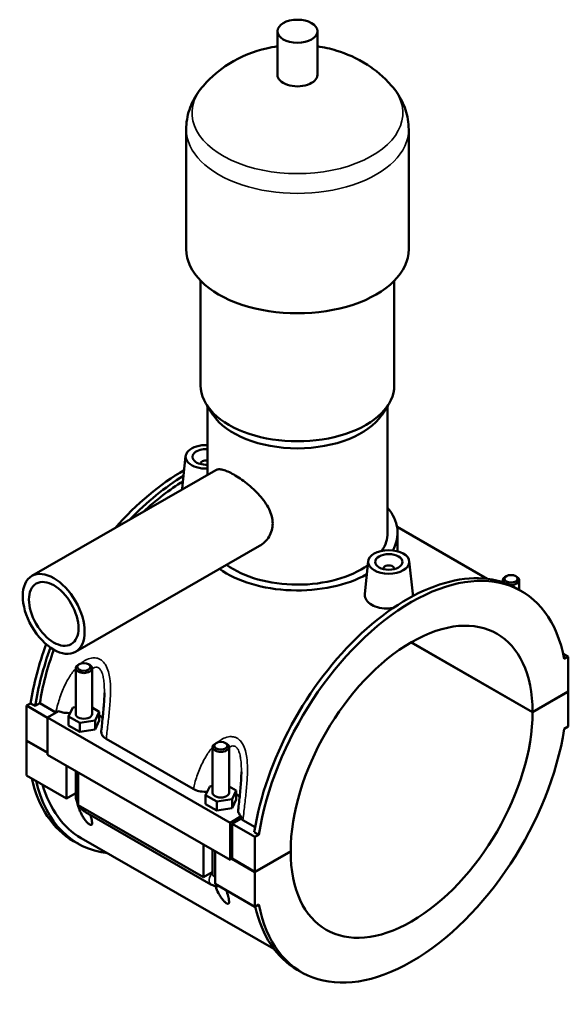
# Model space of a CAD drawing. Header units: millimetres. Extents: x 0 to 958, y -206 to 1211.
# Tile 8 of 8: x 757 to 958, y 737 to 1097. Entities that reach past the tile are written whole.
import ezdxf

# ---------------------------------------------------------------- set-up
doc = ezdxf.new("R2010")
doc.units = ezdxf.units.MM
doc.layers.add('Visible (ISO)', color=7, linetype='Continuous', lineweight=50)
doc.layers.add('Visible Narrow (ISO)', color=7, linetype='Continuous', lineweight=35)

msp = doc.modelspace()

# ---------------------------------------------------------------- linework, layer by layer
at = {"layer": 'Visible (ISO)'}
for p, q in [((851.238, 1077.094), (851.238, 1093.052)), ((865.878, 1077.094), (865.878, 1093.052)), ((817.892, 1013.259), (817.892, 1057.145)), ((899.225, 1013.259), (899.225, 1057.145)), ((823.178, 963.389), (823.178, 1001.713)), ((893.938, 963.389), (893.938, 1001.713)), ((827.729, 952.719), (825.445, 956.214)), ((825.618, 930.672), (825.618, 955.949)), ((889.388, 952.719), (891.672, 956.214)), ((891.498, 909.529), (891.498, 955.949)), ((817.697, 937.583), (816.423, 925.699)), ((823.183, 934.864), (823.183, 934.678)), ((761.478, 893.736), (828.693, 932.443)), ((894.971, 911.658), (927.937, 892.674)), ((895.158, 902.777), (895.158, 909.529)), ((777.447, 866.006), (844.662, 904.712)), ((884.448, 899.144), (883.174, 887.26)), ((899.42, 899.144), (900.699, 887.21)), ((889.934, 896.238), (889.934, 896.425)), ((893.934, 896.238), (893.934, 896.425)), ((934.919, 893.678), (934.494, 893.431)), ((938.327, 893.678), (938.752, 893.431)), ((933.623, 892.214), (933.623, 891.43)), ((939.623, 892.214), (939.623, 888.649)), ((940.434, 888.182), (938.765, 889.143)), ((944.472, 843.858), (900.071, 869.427)), ((900.142, 869.468), (944.472, 843.94)), ((955.697, 865.276), (957.553, 864.206)), ((778.79, 861.428), (778.364, 861.181)), ((782.197, 861.428), (782.623, 861.181)), ((957.553, 864.206), (956.095, 863.366)), ((957.553, 851.473), (957.553, 864.206)), ((777.494, 859.964), (777.494, 843.211)), ((783.494, 859.964), (783.494, 843.211)), ((944.472, 843.94), (957.553, 851.473)), ((957.553, 851.391), (944.472, 843.858)), ((957.482, 851.432), (957.553, 851.391)), ((957.553, 838.658), (957.553, 851.391)), ((759.563, 846.29), (761.022, 847.13)), ((762.691, 846.169), (761.022, 847.13)), ((764.381, 847.142), (762.691, 846.169)), ((770.232, 843.773), (764.381, 847.142)), ((759.563, 846.29), (767.2, 841.892)), ((759.563, 833.556), (759.563, 846.29)), ((771.275, 844.242), (767.2, 841.895)), ((774.917, 842.35), (776.411, 845.562)), ((776.411, 845.562), (777.494, 845.729)), ((783.494, 845.555), (786.071, 844.071)), ((786.071, 844.071), (784.576, 840.86)), ((786.071, 840.801), (786.071, 844.071)), ((767.2, 841.895), (833.951, 803.456)), ((767.2, 841.895), (767.2, 828.344)), ((774.917, 839.08), (774.917, 842.35)), ((779, 839.999), (774.917, 842.35)), ((784.576, 840.86), (779, 839.999)), ((779, 836.729), (779, 839.999)), ((784.576, 837.59), (784.576, 840.86)), ((784.576, 837.59), (786.071, 840.801)), ((774.917, 839.08), (779, 836.729)), ((779, 836.729), (784.576, 837.59)), ((956.095, 837.818), (957.553, 838.658)), ((759.563, 833.556), (767.2, 829.159)), ((759.563, 833.475), (759.634, 833.516)), ((759.563, 820.741), (759.563, 833.475)), ((767.2, 829.077), (759.563, 833.475)), ((788.668, 834.146), (820.494, 815.818)), ((828.853, 832.598), (828.428, 832.351)), ((832.261, 832.598), (832.686, 832.351)), ((827.557, 814.381), (827.557, 831.134)), ((833.557, 814.381), (833.557, 831.134)), ((767.2, 828.344), (833.951, 789.905)), ((774.13, 812.353), (774.13, 824.354)), ((777.494, 822.417), (777.494, 813.575)), ((778.373, 821.911), (778.373, 809.91)), ((759.563, 820.741), (774.13, 812.353)), ((777.279, 814.167), (774.13, 812.353)), ((777.494, 814.29), (777.279, 814.167)), ((777.279, 814.167), (777.494, 814.043)), ((824.98, 813.521), (826.475, 816.732)), ((826.475, 816.732), (827.557, 816.899)), ((833.557, 816.726), (836.134, 815.242)), ((836.134, 815.242), (834.639, 812.03)), ((836.134, 811.972), (836.134, 815.242)), ((824.98, 810.251), (824.98, 813.521)), ((829.063, 811.17), (824.98, 813.521)), ((834.639, 812.03), (829.063, 811.17)), ((829.063, 807.9), (829.063, 811.17)), ((834.639, 808.76), (834.639, 812.03)), ((834.639, 808.76), (836.134, 811.972)), ((778.373, 809.91), (824.193, 783.524)), ((781.118, 807.301), (826.939, 780.914)), ((824.98, 810.251), (829.063, 807.9)), ((829.063, 807.9), (834.639, 808.76)), ((833.951, 803.456), (838.026, 805.802)), ((833.951, 789.905), (833.951, 803.456)), ((837.886, 804.904), (834.658, 803.046)), ((843.085, 801.819), (838.632, 804.384)), ((834.658, 803.046), (843.002, 798.241)), ((834.658, 803.046), (834.658, 790.312)), ((844.461, 799.081), (842.792, 800.042)), ((778.351, 795.805), (776.683, 796.766)), ((779.521, 797.836), (849.964, 757.27)), ((844.461, 799.081), (843.002, 798.241)), ((843.002, 798.241), (843.002, 785.507)), ((824.193, 783.524), (824.193, 795.524)), ((827.557, 784.745), (827.557, 793.587)), ((828.436, 793.081), (828.436, 781.081)), ((843.002, 785.507), (856.084, 793.04)), ((856.084, 792.959), (843.002, 785.426)), ((856.013, 793), (856.084, 792.959)), ((834.658, 790.312), (833.951, 789.905)), ((843.002, 785.426), (834.587, 790.271)), ((834.658, 790.312), (843.002, 785.507)), ((827.557, 785.461), (827.342, 785.337)), ((843.002, 785.426), (843.002, 772.692)), ((827.342, 785.337), (824.193, 783.524)), ((827.126, 785.213), (827.398, 785.056)), ((827.342, 785.337), (827.557, 785.213)), ((828.436, 781.081), (843.002, 772.692)), ((843.002, 772.692), (844.461, 773.532)), ((860.121, 748.716), (858.452, 749.677))]:
    msp.add_line(p, q, dxfattribs=at)
for centre, major_axis, ratio in [((858.558, 1093.052), (7.32, 0), 0.5758617), ((891.934, 898.877), (7.5, 0), 0.5758617), ((891.934, 898.877), (5, 0), 0.5758617), ((769.463, 879.871), (7.985, -13.865), 0.5780931), ((936.623, 892.704), (2.4, 0), 0.5758617), ((769.463, 879.871), (6.388, -11.092), 0.5780931), ((780.494, 860.454), (2.4, 0), 0.5758617), ((830.557, 831.625), (2.4, 0), 0.5758617)]:
    msp.add_ellipse(centre, major_axis=major_axis, ratio=ratio, dxfattribs=at)
for centre, major_axis, ratio, start_param, end_param in [((858.558, 1077.094), (-7.32, 0), 0.5758617, 0, 3.1415927), ((858.558, 1013.259), (-40.667, 0), 0.5758617, 0, 3.1415927), ((858.558, 963.389), (-35.38, 0), 0.5758617, 0, 3.1415927), ((858.558, 959.399), (-32.94, 0), 0.5758617, 0.3599086, 2.7816841), ((825.183, 937.317), (-7.5, 0), 0.5758617, 4.6542976, 7.912073), ((825.183, 937.317), (-5, 0), 0.5758617, 4.6251905, 7.9411801), ((825.183, 934.864), (-2, 0), 0.5758617, 4.4929111, 6.4518745), ((816.839, 866.498), (-40.156, -69.733), 0.5780931, 3.9196243, 4.3792198), ((818.508, 865.537), (40.156, 69.733), 0.5780931, 0.8112724, 1.1656718), ((818.508, 865.537), (-38.987, -67.702), 0.5780931, 3.9576827, 4.2238961), ((858.558, 909.529), (36.6, 0), 0.5758617, 5.9737411, 6.7342121), ((858.558, 909.529), (32.94, 0), 0.5758617, 5.9292044, 6.2831853), ((858.558, 909.529), (32.94, 0), 0.5758617, 3.8079696, 5.6090181), ((898.609, 819.41), (40.156, 69.733), 0.5780931, 0, 2.1588447), ((900.278, 818.449), (40.156, 69.733), 0.5780931, 5.6912696, 8.44203), ((891.934, 896.425), (-2, 0), 0.5758617, 2.9729035, 6.4518745), ((858.558, 909.529), (36.6, 0), 0.5758617, 3.81992, 5.4784443), ((936.623, 892.214), (-3, 0), 0.5758617, 5.5016397, 6.86591), ((936.623, 892.214), (3, 0), 0.5758617, 4.5108754, 7.0647309), ((900.278, 818.449), (31.19, 54.161), 0.5780931, 5.4966534, 8.6366461), ((816.839, 866.498), (-40.156, -69.733), 0.5780931, 5.0028985, 5.3004373), ((818.508, 865.537), (40.156, 69.733), 0.5780931, 1.8649165, 2.1588447), ((818.508, 865.537), (-38.987, -67.702), 0.5780931, 5.016434, 5.2944955), ((780.494, 859.964), (3, 0), 0.5758617, 2.360047, 7.0647309), ((780.494, 843.211), (-3, 0), 0.5758617, 0, 3.1415927), ((900.278, 818.449), (-31.19, -54.161), 0.5780931, 5.4966534, 8.6366461), ((780.494, 839.941), (7.5, 0), 0.5758617, 0.4153421, 0.7324026), ((900.278, 818.449), (-40.156, -69.733), 0.5780931, 5.6912696, 8.44203), ((830.557, 831.134), (3, 0), 0.5758617, 2.360047, 7.0647309), ((816.839, 866.498), (-40.156, -69.733), 0.5780931, 5.724523, 6.2831853), ((818.508, 865.537), (-40.156, -69.733), 0.5780931, 5.724523, 6.5251304), ((818.508, 865.537), (-38.987, -67.702), 0.5780931, 5.7745376, 6.2831853), ((830.557, 814.381), (-3, 0), 0.5758617, 0, 3.1415927), ((830.557, 811.111), (7.5, 0), 0.5758617, 0.4153421, 0.7324026), ((898.609, 819.41), (-40.156, -69.733), 0.5780931, 5.7211441, 6.2831853)]:
    msp.add_ellipse(centre, major_axis=major_axis, ratio=ratio, start_param=start_param, end_param=end_param, dxfattribs=at)
for points, knots in [([(851.238, 1087.525), (849.907, 1087.326), (848.563, 1087.069), (842.824, 1085.706), (838.234, 1084.05), (830.321, 1079.041), (827.179, 1076.564), (824.168, 1073.128)], [7.32269345, 7.32269345, 7.32269345, 7.32269345, 7.45993851, 7.45993851, 7.90124478, 7.90124478, 8.17184916, 8.17184916, 8.17184916, 8.17184916]), ([(892.949, 1073.128), (890.045, 1076.441), (887.018, 1078.862), (880.2, 1083.263), (876.477, 1084.831), (870.516, 1086.668), (868.18, 1087.181), (865.878, 1087.525)], [5.96531778, 5.96531778, 5.96531778, 5.96531778, 6.22626042, 6.22626042, 6.57732596, 6.57732596, 6.81447349, 6.81447349, 6.81447349, 6.81447349]), ([(824.168, 1073.128), (823.443, 1072.302), (822.758, 1071.425), (821.489, 1069.562), (820.905, 1068.577), (819.867, 1066.504), (819.414, 1065.416), (818.671, 1063.155), (818.382, 1061.982), (817.992, 1059.588), (817.892, 1058.367), (817.892, 1057.145)], [1.88866385, 1.88866385, 1.88866385, 1.88866385, 1.98216998, 1.98216998, 2.07567611, 2.07567611, 2.16918223, 2.16918223, 2.26268836, 2.26268836, 2.35619449, 2.35619449, 2.35619449, 2.35619449]), ([(899.225, 1057.145), (899.225, 1058.367), (899.125, 1059.588), (898.735, 1061.982), (898.446, 1063.155), (897.703, 1065.416), (897.25, 1066.504), (896.212, 1068.577), (895.628, 1069.562), (894.359, 1071.425), (893.674, 1072.302), (892.949, 1073.128)], [5.49778714, 5.49778714, 5.49778714, 5.49778714, 5.59129327, 5.59129327, 5.6847994, 5.6847994, 5.77830553, 5.77830553, 5.87181166, 5.87181166, 5.96531778, 5.96531778, 5.96531778, 5.96531778]), ([(828.693, 932.443), (829.005, 932.622), (829.376, 932.731), (830.249, 932.782), (830.753, 932.724), (831.878, 932.443), (832.501, 932.219), (833.834, 931.629), (834.543, 931.262), (835.989, 930.429), (836.768, 929.939), (838.38, 928.834), (839.214, 928.219), (840.87, 926.898), (841.693, 926.192), (843.262, 924.731), (844.007, 923.976), (846.038, 921.714), (847.303, 919.993), (848.611, 917.335), (848.951, 916.434), (849.402, 914.655), (849.512, 913.776), (849.512, 912.1), (849.402, 911.257), (848.951, 909.632), (848.611, 908.851), (847.303, 906.692), (846.038, 905.509), (844.676, 904.72), (844.669, 904.716), (844.662, 904.712)], [1.2331286, 1.2331286, 1.2331286, 1.2331286, 1.5366829, 1.5366829, 1.8434317, 1.8434317, 2.1501805, 2.1501805, 2.4569293, 2.4569293, 2.7636781, 2.7636781, 3.0704269, 3.0704269, 3.3771757, 3.3771757, 3.6839245, 3.6839245, 4.2988915, 4.2988915, 4.6063751, 4.6063751, 4.9138586, 4.9138586, 5.2213421, 5.2213421, 5.5288257, 5.5288257, 6.1437927, 6.1437927, 6.1469872, 6.1469872, 6.1469872, 6.1469872]), ([(893.566, 882.036), (893.014, 881.95), (892.461, 881.893), (890.823, 881.814), (889.646, 881.883), (887.48, 882.318), (886.491, 882.685), (885.711, 883.135), (884.93, 883.584), (884.256, 884.175), (883.366, 885.5), (883.15, 886.232), (883.155, 887.031), (883.162, 887.145), (883.175, 887.26)], [4.4727405, 4.4727405, 4.4727405, 4.4727405, 4.6337804, 4.6337804, 4.9649814, 4.9649814, 5.2961824, 5.2961824, 5.2961824, 5.6273835, 5.6273835, 5.9585845, 5.9585845, 6.0130883, 6.0130883, 6.0130883, 6.0130883]), ([(900.698, 887.21), (900.709, 887.115), (900.714, 887.021), (900.712, 886.729), (900.685, 886.526), (900.632, 886.322)], [3.25764822, 3.25764822, 3.25764822, 3.25764822, 3.31049328, 3.31049328, 3.42311153, 3.42311153, 3.42311153, 3.42311153]), ([(787.994, 850.942), (787.994, 850.067), (787.965, 849.164), (787.868, 847.329), (787.801, 846.397), (787.642, 844.521), (787.551, 843.577), (787.358, 841.684), (787.256, 840.736), (787.051, 838.841), (786.948, 837.894), (786.849, 836.949)], [4.9473036, 4.9473036, 4.9473036, 4.9473036, 5.2511444, 5.2511444, 5.5549853, 5.5549853, 5.8588261, 5.8588261, 6.1626669, 6.1626669, 6.4665077, 6.4665077, 6.4665077, 6.4665077]), ([(771.275, 844.242), (771.745, 844.054), (772.258, 843.904), (773.5, 843.657), (774.237, 843.589), (775.153, 843.595), (775.329, 843.6), (775.503, 843.609)], [-0.65716435, -0.65716435, -0.65716435, -0.65716435, -0.48492266, -0.48492266, -0.26259564, -0.26259564, -0.20993385, -0.20993385, -0.20993385, -0.20993385]), ([(786.849, 836.949), (786.839, 836.851), (786.835, 836.753), (786.852, 836.183), (787.022, 835.717), (787.653, 834.858), (788.102, 834.472), (788.668, 834.146)], [-0.53691825, -0.53691825, -0.53691825, -0.53691825, -0.48578837, -0.48578837, -0.24009192, -0.24009192, 0, 0, 0, 0]), ([(838.057, 822.112), (838.057, 821.238), (838.028, 820.334), (837.932, 818.499), (837.864, 817.568), (837.705, 815.692), (837.614, 814.747), (837.421, 812.855), (837.319, 811.906), (837.114, 810.011), (837.011, 809.064), (836.912, 808.12)], [4.9473036, 4.9473036, 4.9473036, 4.9473036, 5.2511444, 5.2511444, 5.5549853, 5.5549853, 5.8588261, 5.8588261, 6.1626669, 6.1626669, 6.4665077, 6.4665077, 6.4665077, 6.4665077]), ([(820.494, 815.818), (821.082, 815.48), (821.782, 815.214), (823.342, 814.849), (824.189, 814.759), (825.217, 814.765), (825.392, 814.77), (825.566, 814.78)], [-0.76813372, -0.76813372, -0.76813372, -0.76813372, -0.51844318, -0.51844318, -0.26259564, -0.26259564, -0.20993385, -0.20993385, -0.20993385, -0.20993385]), ([(777.494, 813.575), (777.494, 813.046), (777.564, 812.54), (777.8, 811.564), (777.967, 811.093), (778.237, 810.508), (778.303, 810.375), (778.373, 810.244)], [1.57079633, 1.57079633, 1.57079633, 1.57079633, 1.88495559, 1.88495559, 2.19911486, 2.19911486, 2.29311877, 2.29311877, 2.29311877, 2.29311877]), ([(782.894, 806.278), (783.076, 805.634), (783.25, 804.974), (783.429, 804.065), (783.475, 803.765), (783.504, 803.238), (783.489, 803.009), (783.366, 802.739), (783.288, 802.652), (783.096, 802.616), (783.019, 802.619), (782.839, 802.667), (782.735, 802.711), (782.496, 802.848), (782.371, 802.936), (782.12, 803.137), (781.994, 803.25), (781.622, 803.611), (781.384, 803.88), (780.863, 804.522), (780.583, 804.92), (780.069, 805.726), (779.837, 806.133), (779.208, 807.351), (778.879, 808.157), (778.398, 809.556), (778.206, 810.238), (778.049, 810.931)], [1.7223899, 1.7223899, 1.7223899, 1.7223899, 2.0192634, 2.0192634, 2.1817845, 2.1817845, 2.3443056, 2.3443056, 2.4456949, 2.4456949, 2.4963896, 2.4963896, 2.5470843, 2.5470843, 2.5977789, 2.5977789, 2.6484736, 2.6484736, 2.749863, 2.749863, 2.9123841, 2.9123841, 3.0749051, 3.0749051, 3.3999473, 3.3999473, 3.6967016, 3.6967016, 3.6967016, 3.6967016]), ([(778.66, 809.744), (778.742, 809.613), (778.828, 809.483), (779.204, 808.951), (779.528, 808.571), (780.256, 807.878), (780.66, 807.565), (781.118, 807.301)], [2.41490107, 2.41490107, 2.41490107, 2.41490107, 2.51327412, 2.51327412, 2.82743339, 2.82743339, 3.14159265, 3.14159265, 3.14159265, 3.14159265]), ([(836.912, 808.12), (836.912, 808.116), (836.911, 808.113), (836.866, 807.66), (836.96, 807.21), (837.385, 806.432), (837.665, 806.102), (838.026, 805.802)], [-0.47712663, -0.47712663, -0.47712663, -0.47712663, -0.47527808, -0.47527808, -0.24123319, -0.24123319, -0.05058455, -0.05058455, -0.05058455, -0.05058455]), ([(827.398, 785.056), (827.437, 785.034), (827.474, 785.019), (827.525, 785.01), (827.542, 785.01), (827.557, 785.012)], [0, 0, 0, 0, 0.016458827, 0.016458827, 0.025619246, 0.025619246, 0.025619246, 0.025619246]), ([(826.939, 780.914), (827.397, 780.65), (827.912, 780.433), (828.925, 780.231), (829.387, 780.199), (829.869, 780.255)], [3.14159265, 3.14159265, 3.14159265, 3.14159265, 3.45575192, 3.45575192, 3.68065751, 3.68065751, 3.68065751, 3.68065751]), ([(832.599, 778.683), (832.707, 778.32), (832.81, 777.969), (833.105, 776.93), (833.303, 776.2), (833.492, 775.235), (833.538, 774.936), (833.567, 774.409), (833.552, 774.18), (833.429, 773.91), (833.351, 773.823), (833.159, 773.786), (833.083, 773.79), (832.902, 773.837), (832.798, 773.881), (832.559, 774.019), (832.435, 774.107), (832.184, 774.308), (832.057, 774.421), (831.685, 774.782), (831.448, 775.051), (830.926, 775.692), (830.646, 776.091), (830.132, 776.897), (829.9, 777.304), (829.271, 778.522), (828.942, 779.328), (828.664, 780.137), (828.637, 780.216), (828.611, 780.295)], [1.5379047, 1.5379047, 1.5379047, 1.5379047, 1.6942212, 1.6942212, 2.0192634, 2.0192634, 2.1817845, 2.1817845, 2.3443056, 2.3443056, 2.4456949, 2.4456949, 2.4963896, 2.4963896, 2.5470843, 2.5470843, 2.5977789, 2.5977789, 2.6484736, 2.6484736, 2.749863, 2.749863, 2.9123841, 2.9123841, 3.0749051, 3.0749051, 3.3999473, 3.3999473, 3.4348433, 3.4348433, 3.4348433, 3.4348433])]:
    msp.add_open_spline(points, degree=3, knots=knots, dxfattribs=at)
for points in [[(816.404, 925.366), (816.405, 925.476), (816.411, 925.587), (816.424, 925.699)], [(770.348, 843.708), (770.309, 843.729), (770.27, 843.751), (770.232, 843.773)], [(838.026, 805.802), (837.978, 805.503), (837.931, 805.203), (837.886, 804.904)], [(838.632, 804.384), (838.354, 804.544), (838.105, 804.718), (837.886, 804.904)]]:
    msp.add_open_spline(points, degree=3, dxfattribs=at)
at = {"layer": 'Visible Narrow (ISO)'}
for centre, major_axis, ratio, start_param, end_param in [((858.558, 1063.13), (-38.525, 0), 0.5758617, 5.8156547, 9.8923086), ((858.558, 1057.145), (-40.667, 0), 0.5758617, 0, 3.1415927), ((780.494, 813.575), (-3, 0), 0.5758617, 0, 0.7853982), ((782.615, 809.901), (-1.497, -2.6), 0.5780931, 5.4920009, 6.2831853), ((828.436, 783.514), (-1.497, -2.6), 0.5780931, 4.436118, 6.2831853), ((830.557, 784.745), (-3, 0), 0.5758617, 0, 0.7853982)]:
    msp.add_ellipse(centre, major_axis=major_axis, ratio=ratio, start_param=start_param, end_param=end_param, dxfattribs=at)
for points, knots in [([(788.668, 834.146), (788.751, 834.915), (788.839, 835.69), (789.137, 838.305), (789.36, 840.171), (789.768, 843.91), (789.956, 845.78), (790.187, 849.177), (790.253, 850.698), (790.231, 853.548), (790.16, 854.88), (789.871, 857.006), (789.712, 857.825), (789.24, 859.507), (788.905, 860.357), (788.143, 861.655), (787.76, 862.148), (787.052, 862.805), (786.759, 863.022), (786.45, 863.2), (786.142, 863.378), (785.817, 863.516), (784.945, 863.769), (784.383, 863.82), (783.063, 863.722), (782.305, 863.5), (780.946, 862.873), (780.337, 862.496), (779.57, 861.919), (779.386, 861.772), (779.205, 861.62)], [-6.5482541, -6.5482541, -6.5482541, -6.5482541, -6.3154556, -6.3154556, -5.7684114, -5.7684114, -5.2370508, -5.2370508, -4.8125871, -4.8125871, -4.4385979, -4.4385979, -4.196334, -4.196334, -3.9161939, -3.9161939, -3.7065877, -3.7065877, -3.5755837, -3.5755837, -3.5755837, -3.4445798, -3.4445798, -3.2349736, -3.2349736, -2.9548335, -2.9548335, -2.7125696, -2.7125696, -2.6345069, -2.6345069, -2.6345069, -2.6345069]), ([(777.494, 859.935), (777.42, 859.851), (777.346, 859.766), (776.413, 858.668), (775.64, 857.554), (774.077, 854.924), (773.329, 853.376), (772.016, 850.159), (771.457, 848.486), (770.704, 845.796), (770.454, 844.785), (770.232, 843.773)], [-2.3744283, -2.3744283, -2.3744283, -2.3744283, -2.3385804, -2.3385804, -1.9141167, -1.9141167, -1.3827561, -1.3827561, -0.8357119, -0.8357119, -0.5086001, -0.5086001, -0.5086001, -0.5086001]), ([(783.494, 859.753), (783.783, 859.978), (784.079, 860.15), (784.678, 860.36), (784.98, 860.394), (785.452, 860.312), (785.629, 860.247), (785.797, 860.15), (785.966, 860.053), (786.126, 859.924), (786.516, 859.51), (786.729, 859.179), (787.157, 858.277), (787.348, 857.663), (787.625, 856.42), (787.721, 855.804), (787.905, 854.181), (787.96, 853.145), (787.99, 851.709), (787.994, 851.327), (787.994, 850.942)], [3.0301144, 3.0301144, 3.0301144, 3.0301144, 3.2349736, 3.2349736, 3.4445798, 3.4445798, 3.5755837, 3.5755837, 3.5755837, 3.7065877, 3.7065877, 3.9161939, 3.9161939, 4.196334, 4.196334, 4.4385979, 4.4385979, 4.8125871, 4.8125871, 4.9473036, 4.9473036, 4.9473036, 4.9473036]), ([(838.632, 804.384), (838.745, 805.459), (838.866, 806.544), (839.2, 809.475), (839.423, 811.342), (839.831, 815.08), (840.019, 816.95), (840.251, 820.347), (840.316, 821.869), (840.294, 824.719), (840.223, 826.05), (839.934, 828.177), (839.775, 828.995), (839.304, 830.677), (838.968, 831.528), (838.206, 832.825), (837.823, 833.319), (837.115, 833.975), (836.822, 834.193), (836.514, 834.371), (836.205, 834.548), (835.88, 834.687), (835.008, 834.94), (834.446, 834.991), (833.126, 834.892), (832.368, 834.671), (831.01, 834.043), (830.401, 833.666), (829.633, 833.09), (829.449, 832.943), (829.268, 832.791)], [-6.6425674, -6.6425674, -6.6425674, -6.6425674, -6.315457, -6.315457, -5.768411, -5.768411, -5.2370505, -5.2370505, -4.8125869, -4.8125869, -4.4385978, -4.4385978, -4.1963339, -4.1963339, -3.9161939, -3.9161939, -3.7065877, -3.7065877, -3.5755838, -3.5755838, -3.5755838, -3.4445798, -3.4445798, -3.2349736, -3.2349736, -2.9548336, -2.9548336, -2.7125697, -2.7125697, -2.6345069, -2.6345069, -2.6345069, -2.6345069]), ([(827.557, 831.106), (827.483, 831.022), (827.41, 830.937), (826.476, 829.839), (825.703, 828.725), (824.14, 826.094), (823.393, 824.547), (822.079, 821.329), (821.52, 819.657), (820.848, 817.257), (820.664, 816.538), (820.494, 815.818)], [-2.3744283, -2.3744283, -2.3744283, -2.3744283, -2.3385806, -2.3385806, -1.914117, -1.914117, -1.3827565, -1.3827565, -0.8357105, -0.8357105, -0.6029134, -0.6029134, -0.6029134, -0.6029134]), ([(833.557, 830.923), (833.846, 831.148), (834.142, 831.321), (834.741, 831.531), (835.044, 831.565), (835.515, 831.482), (835.692, 831.418), (835.86, 831.321), (836.029, 831.224), (836.189, 831.094), (836.579, 830.68), (836.792, 830.35), (837.22, 829.448), (837.412, 828.834), (837.688, 827.591), (837.785, 826.975), (837.968, 825.352), (838.023, 824.315), (838.053, 822.88), (838.057, 822.497), (838.057, 822.113)], [3.0301144, 3.0301144, 3.0301144, 3.0301144, 3.2349736, 3.2349736, 3.4445798, 3.4445798, 3.5755838, 3.5755838, 3.5755838, 3.7065877, 3.7065877, 3.9161939, 3.9161939, 4.1963339, 4.1963339, 4.4385978, 4.4385978, 4.8125869, 4.8125869, 4.9473036, 4.9473036, 4.9473036, 4.9473036])]:
    msp.add_open_spline(points, degree=3, knots=knots, dxfattribs=at)

doc.saveas('drawing.dxf')
